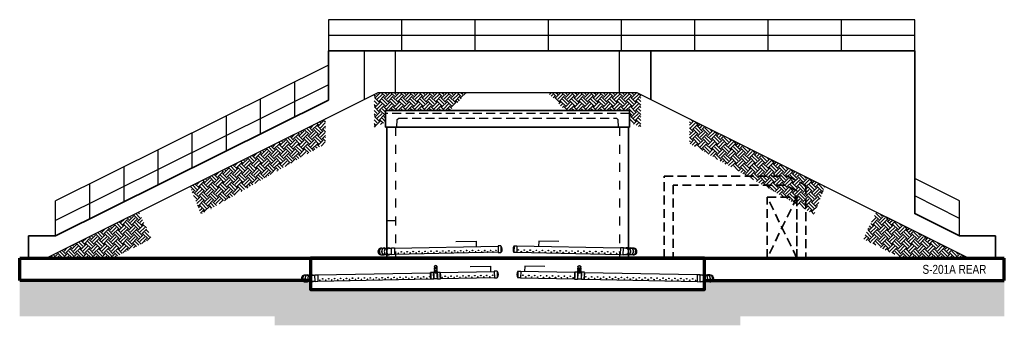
# Model space of a CAD drawing. Header units: inches. Extents: x -666 to 660, y -2090 to 1320.
# Tile 1 of 3: x -660 to 660, y -2090 to -1680. Entities that reach past the tile are written whole.
import ezdxf

# ---------------------------------------------------------------- set-up
doc = ezdxf.new("R2010")
doc.units = ezdxf.units.IN
doc.header["$LTSCALE"] = 96
doc.header["$MEASUREMENT"] = 0
doc.linetypes.add('Dash', pattern=[0.25, 0.125, -0.125])
doc.linetypes.add('HIDDEN2', pattern=[0.1875, 0.125, -0.0625])
doc.layers.get('Defpoints').update_dxf_attribs({"color": 243})
for name, color, linetype, lineweight in [('A-ANNO-PATT', 1, 'Continuous', 25), ('S-FLOR-FTPT', 4, 'Continuous', 70), ('S-FLOR-FTPT-RED', 1, 'Continuous', 70), ('S-ROOF-OTLN', 3, 'Continuous', 35), ('S-WALL-FULL-EXTR', 4, 'Continuous', 35), ('S-WALL-FULL-INTR-ALT', 3, 'HIDDEN2', 35), ('S-WALL-PCST', 4, 'Continuous', 35)]:
    doc.layers.add(name, color=color, linetype=linetype, lineweight=lineweight)
for name, color, linetype in [('P-PIPE', 3, 'Continuous'), ('S-ANNO-TEXT', 2, 'Continuous'), ('S-COLS-CONC', 13, 'Continuous'), ('S-EARTH', 8, 'Continuous'), ('S-GRVL', 8, 'Continuous'), ('S-GUARD RAIL', 1, 'Continuous'), ('S-ROOF-HDLN', 1, 'HIDDEN2'), ('S-WALL-HDLN', 1, 'Dash')]:
    doc.layers.add(name, color=color, linetype=linetype)
doc.styles.add('Annotative', font='romans.shx', dxfattribs={"width": 0.8, "height": 0.125})
doc.styles.add('Arial', font='swiss.ttf', dxfattribs={"width": 0.8})
doc.dimstyles.new('Annotative', dxfattribs={"dimscale": 0, "dimtxt": 0.125, "dimasz": 0.125, "dimexe": 0.179688, "dimexo": 0.0625, "dimgap": 0.09, "dimtad": 1, "dimdec": 3, "dimzin": 3, "dimdsep": 46, "dimlunit": 4, "dimtxsty": 'Annotative', "dimcen": 0.09, "dimclrt": 2, "dimazin": 2, "dimtfac": 1, "dimtdec": 3, "dimtmove": 0, "dimatfit": 3, "dimfxl": 1, "dimtfill": 1, "dimfrac": 2, "dimtolj": 1, "dimtzin": 0, "dimarcsym": 0})
pattern_1 = [(45, (2e-12, -1000), (0, 12.72792), [9, -9]), (45, (-2.3865, -997.6135), (0, 12.72792), [9, -9]), (45, (-4.773, -995.227), (0, 12.72792), [9, -9]), (135, (-4.773, -993.636), (-12.72792, 2e-15), [9, -9]), (135, (-2.3865, -991.25), (-12.72792, 2e-15), [9, -9]), (135, (2e-12, -988.863), (-12.72792, 2e-15), [9, -9])]

# ---------------------------------------------------------------- blocks, each defined once
blk = doc.blocks.new('6CAP')
at = {"layer": 'P-PIPE'}
for p, q in [((75, 388.6), (75, 381.4)), ((75, 388.6), (78, 388.6)), ((78, 381.4), (75, 381.4)), ((78, 388.6), (78, 381.4))]:
    blk.add_line(p, q, dxfattribs=at)
blk.add_arc((81, 385), 7.05, 148.8317, 211.1683, dxfattribs=at)
blk = doc.blocks.new('Bend - PVC - Sch 40 - DWV_USACE - Standard-1107287-00_SP_Foundation Drainage Plan-TO FDN_DOC-flat-1')
at = {"layer": 'P-PIPE'}
for p, q in [((1529.2, -739.1), (1527.9, -739.1)), ((1527.9, -739.1), (1527.9, -743.1)), ((1529.4, -739.1), (1529.2, -739.1)), ((1529.4, -739.1), (1529.4, -743.1)), ((1532.4, -739.1), (1531, -739.1)), ((1527.9, -741.1), (1527.9, -741.1)), ((1527.9, -741.1), (1527.9, -741.1)), ((1527.9, -743.1), (1529.2, -743.1)), ((1529.2, -743.1), (1529.4, -743.1)), ((1529.4, -741.1), (1529.4, -741.1)), ((1529.4, -741.1), (1529.4, -741.1)), ((1529.4, -741.1), (1529.4, -741.1)), ((1529.4, -741.1), (1529.4, -741.1)), ((1531, -743.1), (1532.4, -743.1))]:
    blk.add_line(p, q, dxfattribs=at)
at = {"layer": 'P-PIPE', "flags": 128}
for points in [[(1531, -739.3), (1530.8, -739.3), (1530.6, -739.3), (1530.4, -739.3), (1530.2, -739.3), (1530.1, -739.3), (1529.9, -739.3), (1529.7, -739.3), (1529.5, -739.3), (1529.4, -739.3)], [(1529.4, -742.8), (1529.6, -742.8), (1529.7, -742.8), (1529.9, -742.8), (1530.1, -742.8), (1530.3, -742.8), (1530.5, -742.8), (1530.7, -742.8), (1530.8, -742.8), (1531, -742.8)]]:
    blk.add_lwpolyline(points, dxfattribs=at)
at = {"layer": 'P-PIPE'}
for centre, major_axis, start_param, end_param in [((1531, -741.1), (0, -1.98), 1.570796, 3.627428), ((1532.4, -741.1), (0, -1.98), 1.570796, 3.141593), ((1531, -741.1), (0, -1.98), 5.79735, 7.853982), ((1531, -741.1), (0, -1.75), 1.570796, 3.141593), ((1531, -741.1), (0, -1.75), 6.283185, 7.853982), ((1532.4, -741.1), (0, -1.98), 6.283185, 7.853982)]:
    blk.add_ellipse(centre, major_axis=major_axis, ratio=0.34202, start_param=start_param, end_param=end_param, dxfattribs=at)

msp = doc.modelspace()

# ---------------------------------------------------------------- hatches: boundary and pattern name
at = {"layer": 'S-EARTH'}
h = msp.add_hatch(dxfattribs=at)
h.set_pattern_fill('EARTH', color=256, scale=36, angle=45)
h.set_pattern_definition(pattern_1)
h.paths.add_polyline_path([(-184.6, -1780.3), (-180, -1778), (-59.7, -1778), (-83.5, -1802), (-169.5, -1802), (-169.5, -1817.3), (-184.6, -1824.9)])
h = msp.add_hatch(dxfattribs=at)
h.set_pattern_fill('EARTH', color=256, scale=36, angle=45)
h.set_pattern_definition(pattern_1)
h.paths.add_polyline_path([(172.6, -1780.3), (168, -1778), (48.2, -1778), (71.5, -1802), (157.5, -1802), (157.5, -1817.3), (172.6, -1824.9)])
h = msp.add_hatch(dxfattribs=at)
h.set_pattern_fill('EARTH', color=256, scale=36, angle=45)
h.set_pattern_definition(pattern_1)
h.paths.add_polyline_path([(-431.7, -1903.9), (-249.8, -1812.9), (-250.1, -1846.1), (-416.9, -1941)])
h = msp.add_hatch(dxfattribs=at)
h.set_pattern_fill('EARTH', color=256, scale=36, angle=45)
h.set_pattern_definition(pattern_1)
h.paths.add_polyline_path([(419.7, -1903.9), (237.8, -1812.9), (238.1, -1846.1), (404.9, -1941)])
h = msp.add_hatch(dxfattribs=at)
h.set_pattern_fill('EARTH', color=256, scale=36, angle=45)
h.set_pattern_definition(pattern_1)
h.paths.add_polyline_path([(-500.4, -1938.2), (-482.9, -1974), (-534.8, -2000), (-624, -2000)])
h = msp.add_hatch(dxfattribs=at)
h.set_pattern_fill('EARTH', color=256, scale=36, angle=45)
h.set_pattern_definition(pattern_1)
h.paths.add_polyline_path([(488.4, -1938.2), (470.9, -1974), (522.8, -2000), (612, -2000)])
h = msp.add_hatch(dxfattribs=at)
h.set_pattern_fill('EARTH', color=256, scale=64, angle=45)
h.set_pattern_definition([(45, (2e-12, -1000), (0, 22.62742), [16, -16]), (45, (-4.243, -995.757), (0, 22.62742), [16, -16]), (45, (-8.485, -991.515), (0, 22.62742), [16, -16]), (135, (-8.485, -988.686), (-22.62742, 2e-15), [16, -16]), (135, (-4.243, -984.444), (-22.62742, 2e-15), [16, -16]), (135, (2e-12, -980.201), (-22.62742, 2e-15), [16, -16])])
h.paths.add_polyline_path([(660, -2042), (270, -2042), (270, -2054), (-282, -2054), (-282, -2042), (-660, -2042), (-660, -2078), (-318, -2078), (-318, -2090), (306, -2090), (306, -2078), (660, -2078)])
at = {"layer": 'S-GRVL'}
h = msp.add_hatch(dxfattribs=at)
h.set_pattern_fill('GRAVEL', color=256, scale=18, angle=45)
h.set_pattern_definition([(273.01279, (-3.5638, -978.108), (12.727922, -216.374675), [2.42165, -239.74358]), (229.96974, (-3.4365, -980.5263), (140.00714267, 165.4629868), [4.15562, -411.40665]), (177.51045, (-6.1094, -983.7083), (267.2863633, -12.7279221), [2.93018, -290.08859]), (312.27369, (-7.8913, -991.8541), (-241.83051917, 267.2863633), [3.78428, -374.64404]), (337.833654, (-5.3457, -994.6543), (-216.37467504, 89.0954544), [3.71079, -367.36872]), (42.27369, (-1.9092, -996.05434), (-267.2863633, -241.83051917), [3.78428, -374.64404]), (82.69424, (0.89095, -993.50876), (-38.1837662, -292.7422074), [5.00452, -495.44727]), (117.25533, (1.52735, -988.5449), (-190.91883092, 369.10973978), [4.72478, -467.75379]), (166.429566, (-0.6364, -984.34466), (-267.2863633, 63.6396103), [3.7971, -375.91332]), (220.23636, (-4.3275, -983.4537), (152.7350647, 127.2792206), [4.33498, -212.41373]), (267.39744, (-7.63675, -986.25384), (-12.72792206, -292.7422074), [5.60606, -555.00075]), (183.81407, (4.8366, -979.3808), (-165.4629868, -12.727922), [1.91342, -189.4292]), (216.469234, (2.9274, -979.50805), (190.9188309, 140.0071427), [3.64027, -360.3872]), (270, (2e-12, -981.672), (12.72792, -12.72792), [2.54558, -22.91027]), (248.1986, (-2.4183, -981.0354), (38.183766, 89.0954544), [1.37084, -135.71307]), (336.8014, (-2.9274, -982.3082), (-50.911688, 25.455844), [1.93865, -94.99431]), (75.96376, (-1.1455, -983.072), (12.727922, 63.63961), [3.14872, -101.80841]), (206.56505, (-0.382, -980.017), (38.183766, 12.727922), [2.27684, -54.64416]), (61.38954, (-10.3096, -989.6904), (89.0954544, 165.4629868), [3.1896, -315.77121]), (115.34618, (-8.7823, -986.8902), (89.0954544, -190.9188309), [2.6759, -264.91334]), (338.1986, (-2.9274, -977.4716), (-89.0954544, 38.183766), [2.74167, -134.34225]), (28.61046, (-0.3818, -978.4898), (-165.4629868, -89.0954544), [3.1896, -315.77121]), (24.44395, (-2.4183, -997.5817), (-89.0954544, -38.1837662), [3.07584, -150.71623]), (339.77514, (0.3818, -996.3089), (-203.646753, 76.3675324), [2.5772, -255.14358]), (111.8014, (9.9278, -990.0722), (-38.183766, 89.0954544), [2.74167, -134.34225]), (62.35402, (8.9095, -987.5266), (-114.55129855, -216.374675), [3.01736, -298.71763]), (114.44395, (3.691, -996.309), (38.1837662, -89.0954544), [1.53792, -152.25415]), (146.30993, (9.164, -990.836), (-63.63961, 38.183766), [0.91782, -90.86453]), (210.96376, (8.4004, -990.3268), (50.911688, 25.455844), [3.7108, -70.5051]), (231.00901, (5.21845, -992.236), (114.55129855, 140.0071427), [3.4389, -340.45062]), (348.69007, (2e-12, -984.2174), (-38.183766, 12.727922), [2.596, -62.30393]), (38.157227, (2.5456, -984.7265), (241.83051917, 190.91883092), [4.5323, -448.69613]), (105.9454, (6.1094, -981.9264), (38.1837662, -140.0071427), [1.8532, -183.46813]), (135, (5.6, -980.144), (-25.45584, 4e-15), [1.08, -16.92]), (165.25644, (4.582, -992.1087), (140.0071427, -38.1837662), [2.50063, -247.56336]), (93.01279, (2.1637, -991.4723), (-12.727922, 216.374675), [4.8433, -237.32194]), (45, (1.91, -986.636), (0, 25.45584), [4.68, -13.32]), (10.30485, (5.2184, -983.3264), (216.374675, 38.1837662), [2.84605, -281.75894]), (299.0546, (8.0186, -982.8173), (38.183766, -63.6396103), [2.62084, -128.42114]), (252.645975, (9.2914, -985.1083), (-114.55129855, -369.1097398), [4.26717, -422.45054]), (220.42608, (8.0186, -989.1813), (-178.19090886, -152.73506474), [4.51438, -446.92332])])
edge = h.paths.add_edge_path()
edge.add_line((660, -2030), (269.4, -2030))
edge.add_arc((265.8, -2027.1), 4.61, 262.4802, 320.6169, ccw=False)
edge.add_ellipse((265.1, -2027), major_axis=(0, 4.61), ratio=0.7109, start_angle=180, end_angle=182.5757, ccw=False)
edge.add_line((265.1, -2031.7), (261.9, -2031.6))
edge.add_ellipse((262.3, -2027), major_axis=(0, 4.61), ratio=0.7109, start_angle=-200.7415, end_angle=-180, ccw=False)
edge.add_line((261.2, -2031.3), (259.7, -2031.3))
edge.add_ellipse((258.6, -2026.9), major_axis=(0, 4.61), ratio=0.7109, start_angle=180, end_angle=199.1999, ccw=False)
edge.add_line((259, -2031.5), (258.6, -2031.5))
edge.add_ellipse((258.6, -2026.9), major_axis=(0, 4.61), ratio=0.7109, start_angle=178.3967, end_angle=180, ccw=False)
edge.add_line((258, -2031.5), (258, -2042))
edge.add_line((258, -2042), (-270, -2042))
edge.add_line((-270, -2042), (-270, -2031.5))
edge.add_line((-270, -2031.5), (-270.5, -2031.5))
edge.add_ellipse((-270.6, -2026.9), major_axis=(0, 4.61), ratio=0.7109, start_angle=180, end_angle=181.6033, ccw=False)
edge.add_ellipse((-270.6, -2026.9), major_axis=(0, 4.61), ratio=0.7109, start_angle=160.8001, end_angle=180, ccw=False)
edge.add_line((-271.7, -2031.3), (-273.2, -2031.3))
edge.add_ellipse((-274.3, -2027), major_axis=(0, 4.61), ratio=0.7109, start_angle=540, end_angle=560.7415, ccw=False)
edge.add_ellipse((-274.3, -2027), major_axis=(0, 4.61), ratio=0.7109, start_angle=490.825, end_angle=540)
edge.add_line((-274.3, -2031.6), (-275, -2031.6))
edge.add_ellipse((-274.3, -2027), major_axis=(0, 4.61), ratio=0.7109, start_angle=490.825, end_angle=540, ccw=False)
edge.add_line((-276.8, -2030), (-660, -2030))
edge.add_line((-660, -2030), (-660, -2042))
edge.add_line((-660, -2042), (-282, -2042))
edge.add_line((-282, -2042), (-282, -2054))
edge.add_line((-282, -2054), (270, -2054))
edge.add_line((270, -2054), (270, -2042))
edge.add_line((270, -2042), (660, -2042))
edge.add_line((660, -2042), (660, -2030))

# ---------------------------------------------------------------- linework, layer by layer
at = {"layer": 'A-ANNO-PATT'}
for centre in [(-156.4, -1991.6), (-148.5, -1991.4), (-140.5, -1991.3), (-132.5, -1991.1), (-124.6, -1991), (-116.6, -1990.8), (-108.6, -1990.6), (-100.7, -1990.5), (-92.7, -1990.3), (-84.7, -1990.2), (-76.8, -1990), (-68.8, -1989.9), (-68.8, -1989.9), (-60.8, -1989.7), (-52.9, -1989.5), (-44.9, -1989.4), (-36.6, -1989.5), (-28.7, -1989.4), (-21.5, -1989.4), (8.4, -1988.9), (16.4, -1989.1), (24.3, -1989.2), (24.3, -1989.2), (32.7, -1989.4), (40.7, -1989.5), (48.7, -1989.7), (56.6, -1989.9), (56.6, -1989.9), (64.6, -1990), (72.6, -1990.2), (80.5, -1990.3), (88.5, -1990.5), (96.5, -1990.6), (104.4, -1990.8), (112.4, -1991), (120.4, -1991.1), (128.3, -1991.3), (136.3, -1991.4), (144.3, -1991.6), (-253.7, -2027.6), (-245.7, -2027.5), (-237.8, -2027.3), (-229.8, -2027.1), (-221.8, -2027), (-213.9, -2026.8), (-205.9, -2026.7), (-197.9, -2026.5), (-190, -2026.4), (-182, -2026.2), (-174, -2026.1), (-166.1, -2025.9), (-158.1, -2025.7), (-150.1, -2025.6), (-142.2, -2025.4), (-134.2, -2025.3), (-126.2, -2025.1), (-118.3, -2025), (-110.3, -2024.8), (-89.6, -2024.2), (-81.7, -2024), (-73.7, -2023.9), (-65.7, -2023.7), (-57.8, -2023.6), (-49.8, -2023.4), (-49.8, -2023.4), (-41.8, -2023.3), (-33.9, -2023.1), (-25.9, -2022.9), (14.5, -2022.9), (22.5, -2023.1), (30.4, -2023.3), (38.4, -2023.4), (38.4, -2023.4), (46.4, -2023.6), (54.3, -2023.7), (62.3, -2023.9), (70.3, -2024), (78.2, -2024.2), (98.9, -2024.8), (106.9, -2025), (114.8, -2025.1), (122.8, -2025.3), (130.8, -2025.4), (138.7, -2025.6), (146.7, -2025.7), (154.7, -2025.9), (162.6, -2026.1), (170.6, -2026.2), (178.6, -2026.4), (186.5, -2026.5), (194.5, -2026.7), (202.5, -2026.8), (210.4, -2027), (218.4, -2027.1), (226.4, -2027.3), (234.3, -2027.5), (242.3, -2027.6)]:
    msp.add_circle(centre, 0.432, dxfattribs=at)
at = {"layer": 'A-ANNO-PATT', "extrusion": (0, 0, -1)}
for centre in [(-152.4, -1993.5), (-144.4, -1993.3), (-136.5, -1993.2), (-128.5, -1993), (-120.5, -1992.9), (-112.6, -1992.7), (-104.6, -1992.6), (-96.6, -1992.4), (-88.7, -1992.2), (-80.7, -1992.1), (-72.7, -1991.9), (-64.8, -1991.8), (-56.8, -1991.6), (-48.8, -1991.5), (-40.6, -1991.6), (-32.6, -1991.5), (-25.5, -1991.5), (-257.6, -2029.7), (-249.7, -2029.5), (-241.7, -2029.4), (-233.7, -2029.2), (-225.8, -2029.1), (-217.8, -2028.9), (-209.8, -2028.7), (-201.9, -2028.6), (-193.9, -2028.4), (-185.9, -2028.3), (-178, -2028.1), (-170, -2028), (-162, -2027.8), (-154.1, -2027.6), (-146.1, -2027.5), (-138.1, -2027.3), (-130.2, -2027.2), (-122.2, -2027), (-114.2, -2026.9), (-93.6, -2026.3), (-85.6, -2026.1), (-77.6, -2026), (-69.7, -2025.8), (-61.7, -2025.6), (-53.7, -2025.5), (-45.8, -2025.3), (-37.8, -2025.2), (-29.8, -2025)]:
    msp.add_ellipse(centre, major_axis=(-0.432, -0.009), ratio=0.727074, dxfattribs=at)
at = {"layer": 'A-ANNO-PATT'}
for centre in [(12.4, -1991), (20.3, -1991.1), (28.3, -1991.3), (36.7, -1991.5), (44.7, -1991.6), (52.6, -1991.8), (60.6, -1991.9), (68.6, -1992.1), (76.5, -1992.2), (84.5, -1992.4), (92.5, -1992.6), (100.4, -1992.7), (108.4, -1992.9), (116.4, -1993), (124.3, -1993.2), (132.3, -1993.3), (140.3, -1993.5), (18.4, -2025), (26.4, -2025.2), (34.4, -2025.3), (42.3, -2025.5), (50.3, -2025.6), (58.3, -2025.8), (66.2, -2026), (74.2, -2026.1), (82.2, -2026.3), (102.8, -2026.9), (110.8, -2027), (118.8, -2027.2), (126.7, -2027.3), (134.7, -2027.5), (142.7, -2027.6), (150.6, -2027.8), (158.6, -2028), (166.6, -2028.1), (174.5, -2028.3), (182.5, -2028.4), (190.5, -2028.6), (198.4, -2028.7), (206.4, -2028.9), (214.4, -2029.1), (222.3, -2029.2), (230.3, -2029.4), (238.3, -2029.5), (246.2, -2029.7)]:
    msp.add_ellipse(centre, major_axis=(0.432, -0.009), ratio=0.727074, dxfattribs=at)
at = {"layer": 'P-PIPE'}
for p, q in [((-174.3, -1986.3), (-171.6, -1986.2)), ((-171.7, -1986.5), (-169.1, -1986.5)), ((-167.9, -1986.2), (-165.1, -1986.1)), ((-165.2, -1986.4), (-161.5, -1986.3)), ((-157.5, -1986.4), (-18.6, -1983.6)), ((-18.4, -1992), (-157.4, -1994.9)), ((6.3, -1992), (145.2, -1994.9)), ((145.4, -1986.4), (6.5, -1983.6)), ((153.1, -1986.4), (149.4, -1986.3)), ((155.7, -1986.2), (153, -1986.1)), ((159.5, -1986.5), (156.9, -1986.5)), ((162.2, -1986.3), (159.4, -1986.2)), ((-174.3, -1995.5), (-171.6, -1995.5)), ((-168.9, -1995.1), (-171.6, -1995.2)), ((-167.9, -1995.4), (-165.1, -1995.3)), ((-161.4, -1995), (-165.2, -1995)), ((149.2, -1995), (153, -1995)), ((155.7, -1995.4), (153, -1995.3)), ((156.8, -1995.1), (159.4, -1995.2)), ((162.2, -1995.5), (159.4, -1995.5)), ((-260.3, -2022.4), (-109.1, -2019.4)), ((-109.1, -2018.9), (-105.1, -2018.8)), ((-105.1, -2019.1), (-104.1, -2019.1)), ((-104.1, -2011.6), (-104, -2013.3)), ((-102.2, -2018.1), (-103.9, -2018.1)), ((-103.9, -2018.1), (-102.2, -2018.1)), ((-100.4, -2018), (-102.2, -2018.1)), ((-102.2, -2018.1), (-100.4, -2018)), ((-100.5, -2013.2), (-100.6, -2011.5)), ((-100.5, -2019), (-100.2, -2019)), ((-100.2, -2018.7), (-96.2, -2018.7)), ((-96.2, -2019.1), (-23.6, -2017.7)), ((84.2, -2019.1), (11.6, -2017.7)), ((88.2, -2018.7), (84.2, -2018.7)), ((88.5, -2019), (88.2, -2019)), ((88.4, -2018), (90.2, -2018.1)), ((90.2, -2018.1), (88.4, -2018)), ((88.5, -2013.2), (88.6, -2011.5)), ((90.2, -2018.1), (91.9, -2018.1)), ((91.9, -2018.1), (90.2, -2018.1)), ((92.1, -2011.6), (92, -2013.3)), ((93.1, -2019.1), (92.1, -2019.1)), ((97.1, -2018.9), (93.1, -2018.8)), ((248.3, -2022.4), (97.1, -2019.4)), ((-277.1, -2022.4), (-274.3, -2022.4)), ((-277.1, -2031.6), (-274.3, -2031.6)), ((-274.4, -2022.7), (-271.8, -2022.6)), ((-271.7, -2031.3), (-274.3, -2031.3)), ((-270.6, -2022.3), (-267.9, -2022.3)), ((-270.6, -2031.5), (-267.9, -2031.5)), ((-268, -2022.6), (-264.3, -2022.5)), ((-264.1, -2031.1), (-267.9, -2031.2)), ((-109, -2027.9), (-260.1, -2031)), ((-105, -2028.1), (-108.9, -2028.2)), ((-100, -2027.7), (-105, -2027.8)), ((-96, -2027.9), (-100, -2028)), ((-23.4, -2026.1), (-96, -2027.6)), ((11.4, -2026.1), (84, -2027.6)), ((84, -2027.9), (88, -2028)), ((88, -2027.7), (93, -2027.8)), ((93, -2028.1), (96.9, -2028.2)), ((97, -2027.9), (248.1, -2031)), ((252.1, -2031.1), (255.9, -2031.2)), ((256, -2022.6), (252.3, -2022.5)), ((258.6, -2022.3), (255.9, -2022.3)), ((258.6, -2031.5), (255.9, -2031.5)), ((259.7, -2031.3), (262.3, -2031.3)), ((262.4, -2022.7), (259.8, -2022.6)), ((265.1, -2022.4), (262.3, -2022.4)), ((265.1, -2031.6), (262.3, -2031.6))]:
    msp.add_line(p, q, dxfattribs=at)
for points in [[(-161.4, -1995.3), (-161.5, -1986), (-157.5, -1985.9), (-157.4, -1995.2)], [(149.2, -1995.3), (149.4, -1986), (145.4, -1985.9), (145.2, -1995.2)], [(-264.1, -2031.5), (-264.3, -2022.1), (-260.3, -2022.1), (-260.1, -2031.4)], [(252.1, -2031.5), (252.3, -2022.1), (248.3, -2022.1), (248.1, -2031.4)]]:
    msp.add_lwpolyline(points, close=True, dxfattribs=at)
at = {"layer": 'P-PIPE', "flags": 128}
for points in [[(-104.1, -2019.1), (-104.1, -2019.1), (-104, -2019), (-104, -2018.8), (-104, -2018.7), (-104, -2018.5), (-103.9, -2018.4), (-103.9, -2018.1)], [(-100.4, -2018), (-100.4, -2018.5), (-100.5, -2018.8), (-100.5, -2019)], [(88.4, -2018), (88.4, -2018.5), (88.5, -2018.8), (88.5, -2019)], [(92.1, -2019.1), (92.1, -2019.1), (92, -2019), (92, -2018.8), (92, -2018.7), (92, -2018.5), (91.9, -2018.4), (91.9, -2018.1)]]:
    msp.add_lwpolyline(points, dxfattribs=at)
at = {"layer": 'P-PIPE'}
for centre, radius, start, end in [((-175.1, -1990.9), 4.61, 86.3157, 277.5198), ((-175.1, -1990.9), 4.31, 97.1115, 264.9643), ((162.9, -1990.9), 4.61, 262.4802, 93.6843), ((162.9, -1990.9), 4.31, 275.0357, 82.8885), ((-102.3, -2016.6), 3.08, 235.5629, 306.6167), ((90.3, -2016.6), 3.08, 233.3833, 304.4371), ((-277.8, -2027.1), 4.61, 86.3157, 277.5198), ((-277.8, -2027.1), 4.31, 97.1115, 264.9643), ((265.8, -2027.1), 4.61, 262.4802, 93.6843), ((265.8, -2027.1), 4.31, 275.0357, 82.8885)]:
    msp.add_arc(centre, radius, start, end, dxfattribs=at)
for centre, major_axis, ratio, start_param, end_param in [((-174.3, -1990.9), (0, 4.61), 0.7109, 0, 3.141593), ((-171.6, -1990.8), (0, 4.61), 0.7109, 5.93388, 9.786785), ((-171.6, -1990.9), (0, 4.33), 0.709705, 6.283185, 9.424778), ((-167.9, -1990.8), (0, 4.61), 0.7109, 0, 3.169575), ((-165.1, -1990.7), (0, 4.61), 0.7109, 5.93388, 9.79158), ((-165.1, -1990.7), (0, 4.32), 0.7109, 6.283185, 9.420689), ((-102.3, -2011.5), (-1.98, -0.04), 0.887347, 2.654304, 6.767473), ((-102.3, -2010.1), (1.98, 0.04), 0.34202, 6.283185, 6.293446), ((84.1, -2023.3), (-0.09, -4.63), 0.010251, 2.792527, 5.934119), ((84.1, -2023.3), (-0.09, -4.63), 0.010251, 5.934119, 9.075712), ((84.1, -2023.3), (-0.09, -4.31), 0.010414, 3.141593, 4.712389), ((84.1, -2023.3), (-0.09, -4.31), 0.010414, 1.570796, 3.141593), ((88.1, -2023.4), (-0.09, -4.63), 0.010251, 2.792527, 5.934119), ((88.1, -2023.4), (-0.08, -4.34), 0.010251, 2.792527, 5.934119), ((88.1, -2023.4), (-0.09, -4.63), 0.010251, 5.934119, 9.075712), ((88.1, -2023.4), (-0.08, -4.34), 0.010251, 5.934119, 9.075712), ((90.2, -2018), (-1.98, 0.04), 0.34202, 6.283185, 6.293446), ((93, -2023.5), (-0.09, -4.63), 0.010251, 2.792527, 5.934119), ((93, -2023.5), (-0.08, -4.34), 0.010251, 2.792527, 5.934119), ((93, -2023.5), (-0.09, -4.63), 0.010251, 5.934119, 9.075712), ((93, -2023.5), (-0.08, -4.34), 0.010251, 5.934119, 9.075712), ((97, -2023.6), (-0.09, -4.63), 0.010251, 2.792527, 5.934119), ((97, -2023.6), (-0.09, -4.63), 0.010251, 5.934119, 9.075712), ((97, -2023.5), (-0.09, -4.31), 0.010414, 3.141593, 4.712389), ((97, -2023.5), (-0.09, -4.31), 0.010414, 1.570796, 3.141593), ((-277.1, -2027), (0, 4.61), 0.7109, 0, 3.141593), ((-274.3, -2027), (0, 4.61), 0.7109, 5.93388, 9.786785), ((-274.3, -2027), (0, 4.33), 0.709705, 6.283185, 9.424778), ((-270.6, -2026.9), (0, 4.61), 0.7109, 0, 3.169575), ((-267.9, -2026.9), (0, 4.61), 0.7109, 5.93388, 9.79158), ((-267.9, -2026.9), (0, 4.32), 0.7109, 6.283185, 9.420689), ((84.1, -2023.3), (-0.09, -4.31), 0.010414, 0, 1.570796), ((84.1, -2023.3), (-0.09, -4.31), 0.010414, 4.712389, 6.283185), ((97, -2023.5), (-0.09, -4.31), 0.010414, 4.712389, 6.283185), ((97, -2023.5), (-0.09, -4.31), 0.010414, 0, 1.570796)]:
    msp.add_ellipse(centre, major_axis=major_axis, ratio=ratio, start_param=start_param, end_param=end_param, dxfattribs=at)
at = {"layer": 'P-PIPE', "extrusion": (0, 0, -1)}
for centre, major_axis, ratio, start_param, end_param in [((153, -1990.7), (0, 4.61), 0.7109, 5.93388, 9.79158), ((153, -1990.7), (0, 4.32), 0.7109, 6.283185, 9.420689), ((155.7, -1990.8), (0, 4.61), 0.7109, 0, 3.169575), ((159.4, -1990.8), (0, 4.61), 0.7109, 5.93388, 9.786785), ((159.4, -1990.9), (0, 4.33), 0.709705, 6.283185, 9.424778), ((162.2, -1990.9), (0, 4.61), 0.7109, 0, 3.141593), ((-109, -2023.6), (0.09, -4.63), 0.010251, 2.792527, 5.934119), ((-109, -2023.5), (0.09, -4.31), 0.010414, 3.141593, 4.712389), ((-109, -2023.5), (0.09, -4.31), 0.010414, 1.570796, 3.141593), ((-109, -2023.6), (0.09, -4.63), 0.010251, 5.934119, 9.075712), ((-105, -2023.5), (0.09, -4.63), 0.010251, 2.792527, 5.934119), ((-105, -2023.5), (0.08, -4.34), 0.010251, 2.792527, 5.934119), ((-105, -2023.5), (0.09, -4.63), 0.010251, 5.934119, 9.075712), ((-105, -2023.5), (0.08, -4.34), 0.010251, 5.934119, 9.075712), ((-102.2, -2018), (1.98, 0.04), 0.34202, 6.283185, 6.293446), ((-100.1, -2023.4), (0.09, -4.63), 0.010251, 2.792527, 5.934119), ((-100.1, -2023.4), (0.08, -4.34), 0.010251, 2.792527, 5.934119), ((-100.1, -2023.4), (0.09, -4.63), 0.010251, 5.934119, 9.075712), ((-100.1, -2023.4), (0.08, -4.34), 0.010251, 5.934119, 9.075712), ((-96.1, -2023.3), (0.09, -4.63), 0.010251, 2.792527, 5.934119), ((-96.1, -2023.3), (0.09, -4.31), 0.010414, 1.570796, 3.141593), ((-96.1, -2023.3), (0.09, -4.31), 0.010414, 3.141593, 4.712389), ((-96.1, -2023.3), (0.09, -4.63), 0.010251, 5.934119, 9.075712), ((90.3, -2011.5), (1.98, -0.04), 0.887347, 2.654304, 6.767473), ((90.3, -2010.1), (-1.98, 0.04), 0.34202, 6.283185, 6.293446), ((-109, -2023.5), (0.09, -4.31), 0.010414, 0, 1.570796), ((-109, -2023.5), (0.09, -4.31), 0.010414, 4.712389, 6.283185), ((-96.1, -2023.3), (0.09, -4.31), 0.010414, 0, 1.570796), ((-96.1, -2023.3), (0.09, -4.31), 0.010414, 4.712389, 6.283185), ((255.9, -2026.9), (0, 4.61), 0.7109, 5.93388, 9.79158), ((255.9, -2026.9), (0, 4.32), 0.7109, 6.283185, 9.420689), ((258.6, -2026.9), (0, 4.61), 0.7109, 0, 3.169575), ((262.3, -2027), (0, 4.61), 0.7109, 5.93388, 9.786785), ((262.3, -2027), (0, 4.33), 0.709705, 6.283185, 9.424778), ((265.1, -2027), (0, 4.61), 0.7109, 0, 3.141593)]:
    msp.add_ellipse(centre, major_axis=major_axis, ratio=ratio, start_param=start_param, end_param=end_param, dxfattribs=at)
at = {"layer": 'P-PIPE'}
for points in [[(-100.6, -2011.5), (-100.6, -2011.5), (-100.6, -2011.4), (-100.6, -2011.1), (-100.7, -2010.8), (-101.1, -2010.4), (-101.4, -2010.2), (-102, -2010), (-102.4, -2010), (-103, -2010.1), (-103.3, -2010.2), (-103.8, -2010.7), (-103.9, -2010.9), (-104, -2011.3), (-104.1, -2011.4), (-104.1, -2011.6), (-104.1, -2011.6), (-104.1, -2011.6), (-104.1, -2011.6)], [(88.6, -2011.5), (88.6, -2011.5), (88.6, -2011.4), (88.6, -2011.1), (88.7, -2010.8), (89.1, -2010.4), (89.4, -2010.2), (90, -2010), (90.4, -2010), (91, -2010.1), (91.3, -2010.2), (91.8, -2010.7), (91.9, -2010.9), (92, -2011.3), (92.1, -2011.4), (92.1, -2011.6), (92.1, -2011.6), (92.1, -2011.6), (92.1, -2011.6)]]:
    msp.add_open_spline(points, degree=3, knots=[3.137484, 3.137484, 3.137484, 3.137484, 3.20608, 3.20608, 3.772866, 3.772866, 4.339652, 4.339652, 4.906438, 4.906438, 5.473224, 5.473224, 6.04001, 6.04001, 6.283185, 6.283185, 6.283185, 6.283186, 6.283186, 6.283186, 6.283186], dxfattribs=at)
at = {"layer": 'S-COLS-CONC'}
for points in [[(-156, -1778), (-156, -1722), (-198, -1722), (-198, -1787)], [(144, -1778), (144, -1722), (186, -1722), (186, -1787)]]:
    msp.add_lwpolyline(points, dxfattribs=at)
at = {"layer": 'S-EARTH'}
for p, q in [((-180, -1778), (-624, -2000)), ((168, -1778), (-180, -1778)), ((612, -2000), (168, -1778))]:
    msp.add_line(p, q, dxfattribs=at)
at = {"layer": 'S-FLOR-FTPT'}
msp.add_lwpolyline([(-270, -2000), (-270, -2042), (258, -2042), (258, -2000)], close=True, dxfattribs=at)
at = {"layer": 'S-FLOR-FTPT-RED'}
for p, q in [((-660, -2030), (-660, -2000)), ((-660, -2000), (660, -2000)), ((660, -2030), (660, -2000)), ((-270, -2030), (-660, -2030)), ((258, -2030), (660, -2030))]:
    msp.add_line(p, q, dxfattribs=at)
at = {"layer": 'S-GRVL'}
msp.add_lwpolyline([(-660, -2030), (-270, -2030), (-270, -2042), (258, -2042), (258, -2030), (660, -2030)], dxfattribs=at)
at = {"layer": 'S-GUARD RAIL'}
for p, q in [((540, -1680), (-246, -1680)), ((-246, -1680), (-246, -1722)), ((-147.7, -1722), (-147.7, -1680)), ((-49.5, -1722), (-49.5, -1680)), ((48.8, -1722), (48.8, -1680)), ((147, -1722), (147, -1680)), ((245.3, -1722), (245.3, -1680)), ((343.5, -1722), (343.5, -1680)), ((441.8, -1722), (441.8, -1680)), ((540, -1722), (540, -1680)), ((540, -1701), (-246, -1701)), ((-246, -1741), (-612, -1923)), ((-246, -1741), (-246, -1788)), ((-246, -1767.3), (-612, -1949.3)), ((-291.7, -1763.8), (-291.7, -1810.8)), ((-337.5, -1786.5), (-337.5, -1833.5)), ((-383.2, -1809.3), (-383.2, -1856.3)), ((-429, -1832), (-429, -1879)), ((-474.7, -1854.8), (-474.7, -1901.8)), ((-520.5, -1877.5), (-520.5, -1924.5)), ((-566.2, -1900.3), (-566.2, -1947.2)), ((600, -1923), (540, -1893)), ((-612, -1970), (-612, -1923)), ((600, -1946.5), (540, -1916.5)), ((600, -1970), (600, -1923))]:
    msp.add_line(p, q, dxfattribs=at)
at = {"layer": 'S-ROOF-HDLN'}
msp.add_line((-156, -1950), (-168, -1950), dxfattribs=at)
msp.add_lwpolyline([(142, -1814), (142.5, -1824), (157.5, -1824), (157.5, -1806), (-169.5, -1806), (-169.5, -1824), (-154.5, -1824), (-154, -1814), (-151.9, -1811.9), (139.9, -1811.9)], close=True, dxfattribs=at)
at = {"layer": 'S-ROOF-OTLN'}
msp.add_lwpolyline([(-169.5, -1802), (157.5, -1802), (157.5, -1824), (-169.5, -1824)], close=True, dxfattribs=at)
at = {"layer": 'S-WALL-FULL-EXTR'}
for p, q in [((-246, -1722), (186, -1722)), ((-246, -1722), (-246, -1788)), ((186, -1722), (540, -1722)), ((-246, -1788), (-612, -1970)), ((600, -1970), (540, -1940)), ((-612, -1970), (-648, -1970)), ((-648, -1970), (-648, -2000)), ((-648, -2000), (612, -2000))]:
    msp.add_line(p, q, dxfattribs=at)
msp.add_lwpolyline([(612, -2000), (648, -2000), (648, -1970), (600, -1970), (540, -1940), (540, -1722), (186, -1722), (186, -1787)], dxfattribs=at)
at = {"layer": 'S-WALL-FULL-INTR-ALT'}
for p, q in [((382, -1918), (342, -2000)), ((382, -2000), (342, -1918))]:
    msp.add_line(p, q, dxfattribs=at)
for points in [[(382, -2000), (382, -1909.8), (366.4, -1902), (216, -1902), (216, -2000), (204, -2000), (204, -1890), (369.3, -1890), (394, -1902.4), (394, -2000)], [(342, -2000), (342, -1918), (382, -1918), (382, -2000)]]:
    msp.add_lwpolyline(points, close=True, dxfattribs=at)
at = {"layer": 'S-WALL-HDLN'}
for points in [[(-168, -2000), (-168, -1824), (-156, -1824), (-156, -2000)], [(156, -2000), (156, -1824), (144, -1824), (144, -2000)]]:
    msp.add_lwpolyline(points, close=True, dxfattribs=at)
at = {"layer": 'S-WALL-PCST'}
msp.add_lwpolyline([(-168, -2000), (156, -2000), (156, -1824), (-168, -1824)], close=True, dxfattribs=at)

# ---------------------------------------------------------------- block references
at = {"layer": 'P-PIPE', "yscale": 1.25, "zscale": 1.25}
for p, xscale, rotation in [((88.9, -2467), -1.25, 1.194854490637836), ((-101.1, -2467), 1.25, 358.8051455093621), ((83.9, -2501), -1.25, 1.194854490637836), ((-95.9, -2501), 1.25, 358.8051455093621)]:
    msp.add_blockref('6CAP', p, dxfattribs=dict(at, xscale=xscale, rotation=rotation))
at = {"layer": 'P-PIPE', "rotation": 91.18980425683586}
msp.add_blockref('Bend - PVC - Sch 40 - DWV_USACE - Standard-1107287-00_SP_Foundation Drainage Plan-TO FDN_DOC-flat-1', (-811.4, -3561), dxfattribs=at)
at = {"layer": 'P-PIPE', "xscale": -1, "rotation": 268.8101957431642}
msp.add_blockref('Bend - PVC - Sch 40 - DWV_USACE - Standard-1107287-00_SP_Foundation Drainage Plan-TO FDN_DOC-flat-1', (799.4, -3561), dxfattribs=at)

# ---------------------------------------------------------------- texts
at = {"layer": 'Defpoints', "insert": (636, -2015), "char_height": 12, "attachment_point": 6, "style": 'Arial'}
msp.add_mtext_dynamic_manual_height_columns('{\\fArial|b0|i0|c0|p34;S-201A REAR}', width=157.645, gutter_width=60, heights=[0], dxfattribs=at)

# ---------------------------------------------------------------- leaders
at = {"layer": 'S-ANNO-TEXT'}
for points in [[(-75.1, -1977.5), (-48, -1977), (-47.9, -1984.2)], [(63, -1977.5), (35.9, -1977), (35.7, -1984.2)], [(-56.1, -2011.1), (-29, -2010.5), (-28.9, -2017.8)], [(44.1, -2011.1), (17, -2010.5), (16.9, -2017.8)]]:
    msp.add_leader(points, dimstyle='Annotative', override={"dimscale": 0, "dimclrd": 1}, dxfattribs=at)

doc.saveas('drawing.dxf')
